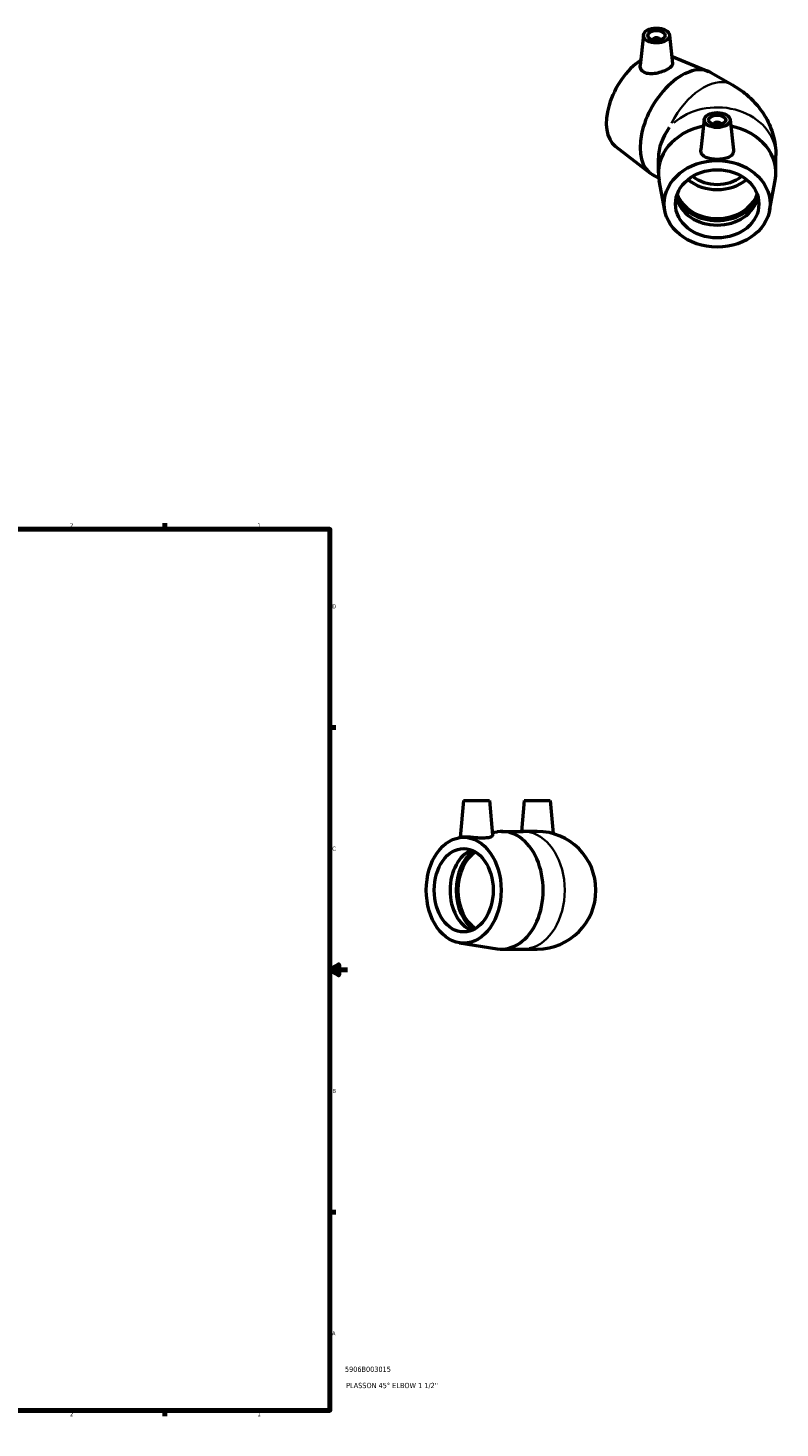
# Model space of a CAD drawing. Header units: inches. Extents: x -0.5 to 43.7, y -0.5 to 32.4.
# Tile 4 of 4: x 26.6 to 43.7, y 0.6 to 32.4. Entities that reach past the tile are written whole.
import ezdxf

# ---------------------------------------------------------------- set-up
doc = ezdxf.new("R2010")
doc.units = ezdxf.units.IN
doc.header["$MEASUREMENT"] = 0
for name, color, linetype, lineweight in [('Border (ANSI)', 7, 'Continuous', 70), ('Title (ANSI)', 7, 'Continuous', 50), ('Visible (ANSI)', 7, 'Continuous', 50), ('Visible Narrow (ANSI)', 7, 'Continuous', 35)]:
    doc.layers.add(name, color=color, linetype=linetype, lineweight=lineweight)
doc.styles.add('Note Text (ANSI)', font='tahoma.ttf')
doc.styles.add('Text Style29', font='tahoma.ttf')

# ---------------------------------------------------------------- blocks, each defined once
blk = doc.blocks.new('Borders Default Border')
at = {"layer": 'Border (ANSI)'}
for p, q in [((4.25, 21), (4.25, 21.134)), ((8.5, 21), (8.5, 21.134)), ((12.75, 21), (12.75, 21.134)), ((21.25, 21), (21.25, 21.134)), ((25.5, 21), (25.5, 21.134)), ((29.75, 21), (29.75, 21.134)), ((0.5, 16.5), (0.366, 16.5)), ((33.5, 16.5), (33.634, 16.5)), ((0.5, 5.5), (0.366, 5.5)), ((33.5, 5.5), (33.634, 5.5)), ((4.25, 1), (4.25, 0.866)), ((8.5, 1), (8.5, 0.866)), ((12.75, 1), (12.75, 0.866)), ((21.25, 1), (21.25, 0.866)), ((25.5, 1), (25.5, 0.866)), ((29.75, 1), (29.75, 0.866))]:
    blk.add_line(p, q, dxfattribs=at)
at = {"layer": 'Border (ANSI)', "flags": 128}
for points in [[(17, 21.4), (17, 21), (16.885, 21.2), (17.115, 21.2), (17, 21)], [(0.5, 1), (0.5, 21), (33.5, 21), (33.5, 1), (0.5, 1)], [(0.1, 11), (0.5, 11), (0.3, 11.115), (0.3, 10.885), (0.5, 11)], [(33.9, 11), (33.5, 11), (33.7, 11.115), (33.7, 10.885), (33.5, 11)], [(17, 0.6), (17, 1), (16.885, 0.8), (17.115, 0.8), (17, 1)]]:
    blk.add_lwpolyline(points, dxfattribs=at)
at = {"layer": 'Border (ANSI)', "color": 5, "true_color": 0x0000ff, "char_height": 0.0945, "attachment_point": 7, "style": 'Note Text (ANSI)'}
for s, insert in [('8', (2.094, 21.038)), ('7', (6.346, 21.04)), ('6', (10.595, 21.038)), ('5', (14.847, 21.038)), ('4', (19.092, 21.04)), ('3', (23.346, 21.038)), ('2', (27.596, 21.04)), ('1', (31.854, 21.04)), ('D', (0.378, 19.203)), ('D', (33.553, 19.203)), ('C', (0.378, 13.701)), ('C', (33.552, 13.701)), ('B', (0.384, 8.203)), ('B', (33.558, 8.203)), ('A', (0.373, 2.703)), ('A', (33.547, 2.703)), ('8', (2.094, 0.863)), ('7', (6.346, 0.866)), ('6', (10.595, 0.864)), ('5', (14.847, 0.864)), ('4', (19.092, 0.866)), ('3', (23.346, 0.864)), ('2', (27.596, 0.866)), ('1', (31.854, 0.866))]:
    blk.add_mtext(s, dxfattribs=dict(at, insert=insert))
blk = doc.blocks.new('Title Blocks ANSI - Large')
at = {"layer": 'Title (ANSI)', "color": 5, "true_color": 0x0000ff, "style": 'Text Style29'}
for tag, p in [('PART_NUMBER_001', (0.341, 0.873)), ('DESCRIPTION_001', (0.369, 0.505))]:
    blk.add_attdef(tag, p, '', height=0.12, dxfattribs=at)

msp = doc.modelspace()

# ---------------------------------------------------------------- linework, layer by layer
at = {"layer": 'Visible (ANSI)'}
for p, q in [((40.62, 32.217), (40.546, 31.525)), ((40.836, 32.11), (40.836, 32.102)), ((40.993, 32.11), (40.993, 32.102)), ((41.209, 32.217), (41.279, 31.567)), ((41.261, 31.735), (42.101, 31.391)), ((42.154, 31.365), (42.642, 31.084)), ((42, 30.298), (41.926, 29.608)), ((42.216, 30.191), (42.216, 30.183)), ((42.374, 30.191), (42.374, 30.183)), ((42.59, 30.298), (42.664, 29.608)), ((39.981, 29.694), (40.772, 29.084)), ((40.96, 29.086), (40.96, 29.425)), ((43.63, 29.086), (43.63, 29.484)), ((40.822, 29.051), (40.968, 28.967)), ((41.108, 28.231), (40.976, 28.917)), ((43.482, 28.231), (43.614, 28.917)), ((36.531, 14.846), (36.458, 14.002)), ((36.531, 14.846), (37.122, 14.846)), ((37.122, 14.846), (37.191, 14.054)), ((37.912, 14.846), (37.85, 14.141)), ((37.912, 14.846), (38.502, 14.846)), ((38.502, 14.846), (38.568, 14.091)), ((36.445, 14), (36.49, 14.007)), ((37.186, 14.116), (37.297, 14.133)), ((37.4, 14.141), (37.888, 14.141)), ((38.207, 14.141), (37.888, 14.141)), ((36.445, 11.612), (37.297, 11.479)), ((37.4, 11.471), (37.888, 11.471)), ((37.888, 11.471), (38.207, 11.471))]:
    msp.add_line(p, q, dxfattribs=at)
msp.add_arc((38.207, 12.806), 1.335, 270, 90, dxfattribs=at)
for centre, major_axis, ratio in [((40.915, 32.206), (-0.295, 0), 0.575862), ((40.915, 32.206), (0.197, 0), 0.575862), ((42.295, 30.287), (0.295, 0), 0.575862), ((42.295, 30.287), (-0.197, 0), 0.575862), ((42.295, 28.384), (-1.202, 0), 0.817547), ((42.295, 28.384), (-0.947, 0), 0.817547), ((36.538, 12.806), (0, 1.202), 0.707107), ((36.538, 12.806), (0, 0.947), 0.707107)]:
    msp.add_ellipse(centre, major_axis=major_axis, ratio=ratio, dxfattribs=at)
for centre, major_axis, ratio, start_param, end_param in [((40.915, 32.11), (-0.0787, 0), 0.575862, 2.972903, 6.451874), ((40.626, 30.705), (-0.6, -1.041), 0.578093, 4.003706, 6.205582), ((41.488, 30.208), (0.666, 1.157), 0.578093, 0, 3.141593), ((42.295, 30.191), (-0.0787, 0), 0.575862, 2.972903, 6.451874), ((42.295, 29.086), (-1.335, 0), 0.817547, 4.947334, 6.439169), ((42.295, 29.743), (-1.233, -0.713), 0.718475, 5.272344, 5.889519), ((42.295, 29.086), (1.335, 0), 0.817547, 6.127202, 7.619036), ((42.295, 29.484), (-0.947, 0), 0.817547, 0.790123, 2.351469), ((42.295, 29.484), (-0.805, 0), 0.817547, 0.805141, 2.336451), ((42.295, 28.824), (0.947, 0), 0.817547, 3.42974, 5.995038), ((42.295, 28.677), (0.947, 0), 0.817547, 3.332195, 6.092583), ((42.295, 28.824), (-1.001, 0), 0.817547, 0.393268, 2.748325), ((37.4, 12.806), (0, 1.335), 0.707107, 3.031947, 6.392831), ((36.898, 12.806), (0, -0.947), 0.707107, 3.413908, 6.01087), ((37.078, 12.806), (0, 1.001), 0.707107, 0.467395, 2.674198), ((37.078, 12.806), (0, 0.947), 0.707107, 0.415276, 2.726316)]:
    msp.add_ellipse(centre, major_axis=major_axis, ratio=ratio, start_param=start_param, end_param=end_param, dxfattribs=at)
for points, knots in [([(40.643, 31.366), (40.612, 31.381), (40.586, 31.403), (40.552, 31.455), (40.544, 31.486), (40.545, 31.518), (40.545, 31.522), (40.546, 31.525)], [0, 0, 0, 0, 0.3433501, 0.3433501, 0.6867002, 0.6867002, 0.7293225, 0.7293225, 0.7293225, 0.7293225]), ([(41.279, 31.567), (41.279, 31.565), (41.279, 31.564), (41.279, 31.544), (41.27, 31.524), (41.232, 31.483), (41.204, 31.462), (41.137, 31.423), (41.094, 31.403), (41.003, 31.37), (40.953, 31.356), (40.86, 31.338), (40.81, 31.334), (40.718, 31.339), (40.676, 31.35), (40.643, 31.366)], [3.45651, 3.45651, 3.45651, 3.45651, 3.495111, 3.495111, 3.855774, 3.855774, 4.216437, 4.216437, 4.5771, 4.5771, 4.937763, 4.937763, 5.30665, 5.30665, 5.675537, 5.675537, 5.675537, 5.675537]), ([(42.642, 31.084), (42.735, 31.031), (42.827, 30.969), (43.006, 30.827), (43.093, 30.746), (43.259, 30.56), (43.337, 30.453), (43.472, 30.214), (43.529, 30.08), (43.608, 29.792), (43.63, 29.638), (43.63, 29.484)], [4.712389, 4.712389, 4.712389, 4.712389, 4.8694686, 4.8694686, 5.0265482, 5.0265482, 5.1836279, 5.1836279, 5.3407075, 5.3407075, 5.4977871, 5.4977871, 5.4977871, 5.4977871]), ([(42.664, 29.582), (42.663, 29.552), (42.653, 29.523), (42.613, 29.474), (42.585, 29.454), (42.519, 29.424), (42.478, 29.412), (42.389, 29.397), (42.34, 29.393), (42.25, 29.393), (42.201, 29.397), (42.112, 29.412), (42.071, 29.424), (42.005, 29.454), (41.977, 29.474), (41.937, 29.523), (41.927, 29.552), (41.925, 29.59), (41.925, 29.599), (41.926, 29.608)], [0, 0, 0, 0, 0.34335, 0.34335, 0.6867, 0.6867, 1.032684, 1.032684, 1.378669, 1.378669, 1.724653, 1.724653, 2.070637, 2.070637, 2.413988, 2.413988, 2.757338, 2.757338, 2.853653, 2.853653, 2.853653, 2.853653]), ([(37.077, 13.994), (37.044, 13.99), (37.003, 13.988), (36.914, 13.989), (36.866, 13.992), (36.776, 13.999), (36.727, 14.004), (36.639, 14.01), (36.598, 14.012), (36.536, 14.012), (36.509, 14.01), (36.49, 14.007)], [0, 0, 0, 0, 0.34335, 0.34335, 0.6867, 0.6867, 1.032684, 1.032684, 1.378669, 1.378669, 1.708285, 1.708285, 1.708285, 1.708285]), ([(37.191, 14.054), (37.191, 14.054), (37.191, 14.053), (37.191, 14.042), (37.182, 14.029), (37.142, 14.008), (37.112, 13.999), (37.077, 13.994)], [4.9180714, 4.9180714, 4.9180714, 4.9180714, 4.9377633, 4.9377633, 5.30665, 5.30665, 5.6755367, 5.6755367, 5.6755367, 5.6755367])]:
    msp.add_open_spline(points, degree=3, knots=knots, dxfattribs=at)
msp.add_open_spline([(42.664, 29.608), (42.665, 29.599), (42.665, 29.59), (42.664, 29.582)], degree=3, dxfattribs=at)
at = {"layer": 'Visible Narrow (ANSI)'}
for centre, major_axis, ratio, start_param, end_param in [((41.976, 29.927), (0.666, 1.157), 0.578093, 0.086854, 1.650231), ((42.295, 29.484), (1.335, 0), 0.817547, 0.126221, 2.398196), ((37.888, 12.806), (0, 1.335), 0.707107, 3.298672, 6.126106)]:
    msp.add_ellipse(centre, major_axis=major_axis, ratio=ratio, start_param=start_param, end_param=end_param, dxfattribs=at)

# ---------------------------------------------------------------- block references
msp.add_blockref('Borders Default Border', (0, 0))
msp.add_blockref('Title Blocks ANSI - Large', (33.5, 1)).add_auto_attribs({'PART_NUMBER_001': '5906B003015', 'DESCRIPTION_001': "PLASSON 45° ELBOW 1 1/2''"})

doc.saveas('drawing.dxf')
